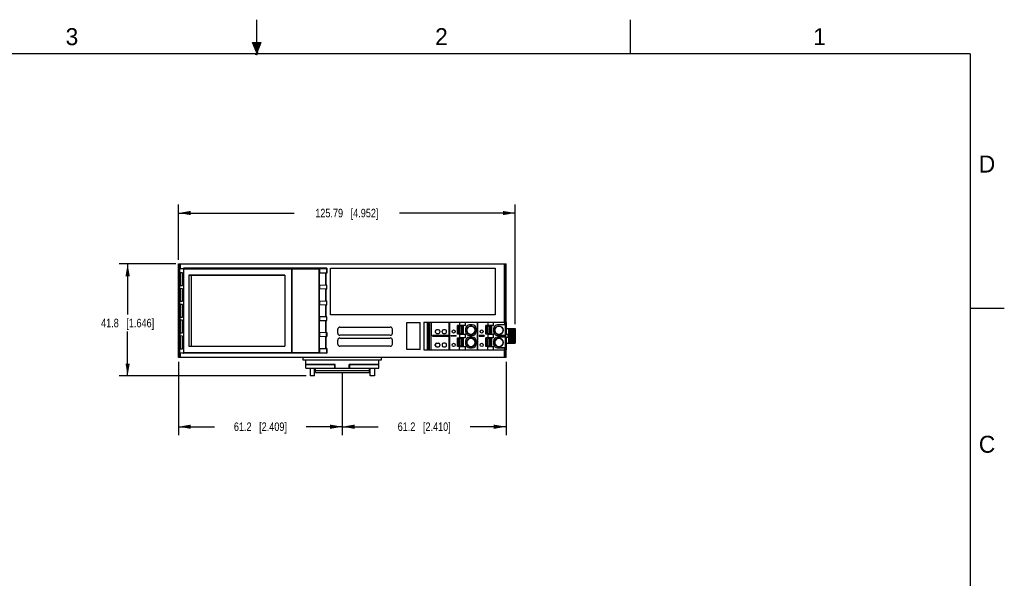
# Model space of a CAD drawing. Header units: inches. Extents: x 0 to 22, y 0 to 17.
# Tile 12 of 12: x 7.5 to 22, y 8.8 to 17. Entities that reach past the tile are written whole.
import ezdxf

# ---------------------------------------------------------------- set-up
doc = ezdxf.new("R2010")
doc.units = ezdxf.units.IN
doc.header["$LTSCALE"] = 1.21
doc.header["$MEASUREMENT"] = 0
doc.layers.get('0').update_dxf_attribs({"linetype": 'CONTINUOUS'})
doc.layers.add('DIMENSIONS', color=7, linetype='CONTINUOUS')
doc.styles.get("Standard").update_dxf_attribs({"font": 'txt', "width": 0.8})
doc.styles.add('TEXTSTYLE_2', font='txt')
doc.dimstyles.new('DIMSTYLE_1', dxfattribs={"dimtxt": 0.125, "dimasz": 0.18, "dimexe": 0.125, "dimexo": 0.0625, "dimgap": 0.0625, "dimtad": 0, "dimtih": 1, "dimtoh": 1, "dimdsep": 46, "dimtxsty": 'STANDARD', "dimblk": '_FILLED', "dimblk1": '_FILLED', "dimblk2": '_FILLED', "dimcen": 0.09, "dimadec": 0, "dimazin": 0, "dimtp": 0.02, "dimtm": 0.02, "dimtfac": 1, "dimtofl": 0, "dimtmove": 0, "dimatfit": 3, "dimldrblk": '_FILLED', "dimfxl": 1, "dimtolj": 1, "dimarcsym": 0})

# ---------------------------------------------------------------- blocks, each defined once
blk = doc.blocks.new('_FILLED')
at = {"color": 0, "linetype": 'BYBLOCK'}
blk.add_solid([(0, 0), (-1, 0.174), (-1, -0.174)], dxfattribs=at)
blk = doc.blocks.new('*D7')
at = {"layer": 'DIMENSIONS', "color": 2, "linetype": 'CONTINUOUS'}
for p, q in [((9.809, 13.404), (8.975, 13.404)), ((9.1, 13.404), (9.1, 12.659)), ((9.1, 11.758), (9.1, 12.409)), ((11.725, 11.758), (8.975, 11.758))]:
    blk.add_line(p, q, dxfattribs=at)
at = {"layer": 'DIMENSIONS', "color": 2, "linetype": 'CONTINUOUS', "xscale": 0.18, "yscale": 0.18, "zscale": 0.18}
for p, rotation in [((9.1, 13.404), 90), ((9.1, 11.758), 270)]:
    blk.add_blockref('_FILLED', p, dxfattribs=dict(at, rotation=rotation))
at = {"layer": 'DIMENSIONS', "color": 2, "linetype": 'CONTINUOUS', "insert": (9.1, 12.597), "char_height": 0.125, "width": 1.225, "attachment_point": 2, "line_spacing_factor": 0.9}
blk.add_mtext('41.8{\\Ftxt.shx;\\W1.000000;\\H0.125000; }[1.646]', dxfattribs=at)
blk = doc.blocks.new('*D8')
at = {"layer": 'DIMENSIONS', "color": 2, "linetype": 'CONTINUOUS'}
for p, q in [((9.85, 13.466), (9.85, 14.279)), ((14.802, 12.516), (14.802, 14.279)), ((9.85, 14.154), (11.551, 14.154)), ((14.802, 14.154), (13.101, 14.154))]:
    blk.add_line(p, q, dxfattribs=at)
at = {"layer": 'DIMENSIONS', "color": 2, "linetype": 'CONTINUOUS', "xscale": 0.18, "yscale": 0.18, "zscale": 0.18}
for p, rotation in [((9.85, 14.154), 180), ((14.802, 14.154), 359.9999999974)]:
    blk.add_blockref('_FILLED', p, dxfattribs=dict(at, rotation=rotation))
at = {"layer": 'DIMENSIONS', "color": 2, "linetype": 'CONTINUOUS', "insert": (12.326, 14.216), "char_height": 0.125, "width": 1.425, "attachment_point": 2, "line_spacing_factor": 0.9}
blk.add_mtext('125.79{\\Ftxt.shx;\\W1.000000;\\H0.125000; }[4.952]', dxfattribs=at)
blk = doc.blocks.new('*D9')
at = {"layer": 'DIMENSIONS', "color": 2, "linetype": 'CONTINUOUS'}
for p, q in [((9.85, 11.963), (9.85, 10.883)), ((12.259, 11.743), (12.259, 10.883)), ((9.85, 11.008), (10.379, 11.008)), ((12.259, 11.008), (11.729, 11.008))]:
    blk.add_line(p, q, dxfattribs=at)
at = {"layer": 'DIMENSIONS', "color": 2, "linetype": 'CONTINUOUS', "xscale": 0.18, "yscale": 0.18, "zscale": 0.18, "rotation": 180}
blk.add_blockref('_FILLED', (9.85, 11.008), dxfattribs=at)
at = {"layer": 'DIMENSIONS', "color": 2, "linetype": 'CONTINUOUS', "xscale": 0.18, "yscale": 0.18, "zscale": 0.18}
blk.add_blockref('_FILLED', (12.259, 11.008), dxfattribs=at)
at = {"layer": 'DIMENSIONS', "color": 2, "linetype": 'CONTINUOUS', "insert": (11.054, 11.071), "char_height": 0.125, "width": 1.225, "attachment_point": 2, "line_spacing_factor": 0.9}
blk.add_mtext('61.2{\\Ftxt.shx;\\W1.000000;\\H0.125000; }[2.409]', dxfattribs=at)
blk = doc.blocks.new('*D10')
at = {"layer": 'DIMENSIONS', "color": 2, "linetype": 'CONTINUOUS'}
for p, q in [((14.668, 11.963), (14.668, 10.883)), ((12.259, 11.81), (12.259, 10.883)), ((12.259, 11.008), (12.789, 11.008)), ((14.668, 11.008), (14.139, 11.008))]:
    blk.add_line(p, q, dxfattribs=at)
at = {"layer": 'DIMENSIONS', "color": 2, "linetype": 'CONTINUOUS', "xscale": 0.18, "yscale": 0.18, "zscale": 0.18, "rotation": 179.9999999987}
blk.add_blockref('_FILLED', (12.259, 11.008), dxfattribs=at)
at = {"layer": 'DIMENSIONS', "color": 2, "linetype": 'CONTINUOUS', "xscale": 0.18, "yscale": 0.18, "zscale": 0.18}
blk.add_blockref('_FILLED', (14.668, 11.008), dxfattribs=at)
at = {"layer": 'DIMENSIONS', "color": 2, "linetype": 'CONTINUOUS', "insert": (13.464, 11.071), "char_height": 0.125, "width": 1.225, "attachment_point": 2, "line_spacing_factor": 0.9}
blk.add_mtext('61.2{\\Ftxt.shx;\\W1.000000;\\H0.125000; }[2.410]', dxfattribs=at)

msp = doc.modelspace()

# ---------------------------------------------------------------- hatches: boundary and pattern name
at = {"linetype": 'CONTINUOUS'}
msp.add_hatch(color=2, dxfattribs=at).paths.add_polyline_path([(11, 16.51), (10.938, 16.666), (11.062, 16.666)])

# ---------------------------------------------------------------- linework, layer by layer
at = {"color": 2, "linetype": 'CONTINUOUS'}
for p, q in [((11, 16.485), (11, 17)), ((16.5, 16.5), (16.5, 17)), ((11, 16.51), (10.938, 16.666)), ((10.938, 16.666), (11.062, 16.666)), ((11.062, 16.666), (11, 16.51)), ((11.015, 16.515), (10.985, 16.485)), ((10.985, 16.485), (11, 16.515)), ((11, 16.485), (11.015, 16.515)), ((22, 12.75), (21.5, 12.75))]:
    msp.add_line(p, q, dxfattribs=at)
at = {"color": 7, "linetype": 'CONTINUOUS'}
for p, q in [((9.85, 13.404), (9.85, 12.026)), ((9.85, 13.404), (14.668, 13.404)), ((9.851, 12.026), (9.851, 13.404)), ((9.859, 12.026), (9.859, 13.404)), ((9.869, 13.273), (9.869, 13.336)), ((9.92, 13.33), (9.869, 13.335)), ((9.872, 13.404), (9.872, 13.336)), ((9.92, 13.33), (9.92, 12.099)), ((9.92, 13.33), (11.512, 13.33)), ((9.923, 13.341), (9.923, 13.34)), ((12.03, 13.341), (9.923, 13.341)), ((11.512, 13.33), (11.517, 13.331)), ((11.512, 13.33), (11.512, 12.099)), ((11.517, 13.331), (11.517, 12.098)), ((11.517, 13.331), (11.915, 13.331)), ((11.915, 13.331), (11.924, 13.334)), ((11.915, 13.331), (11.915, 12.098)), ((11.924, 13.334), (12.027, 13.339)), ((11.924, 13.334), (11.924, 13.274)), ((12.03, 13.341), (12.027, 13.339)), ((12.027, 13.339), (12.027, 13.271)), ((12.03, 13.341), (12.03, 13.27)), ((12.087, 12.656), (12.087, 13.341)), ((12.087, 13.341), (14.51, 13.341)), ((14.51, 13.341), (14.51, 12.656)), ((14.646, 12.547), (14.646, 13.404)), ((14.659, 13.404), (14.659, 12.026)), ((14.667, 13.404), (14.667, 12.547)), ((14.668, 12.547), (14.668, 13.404)), ((9.909, 13.272), (9.869, 13.273)), ((9.872, 13.273), (9.872, 13.086)), ((9.881, 13.086), (9.881, 13.273)), ((9.909, 13.272), (9.909, 13.086)), ((10, 13.238), (10, 12.192)), ((10, 13.238), (10.033, 13.235)), ((11.414, 13.238), (10, 13.238)), ((10.033, 13.235), (10.033, 12.195)), ((11.414, 13.235), (10.033, 13.235)), ((11.414, 13.238), (11.414, 12.192)), ((11.918, 13.275), (11.918, 13.088)), ((11.924, 13.274), (11.918, 13.275)), ((11.918, 13.274), (12.016, 13.271)), ((12.027, 13.271), (11.924, 13.274)), ((12.016, 13.271), (12.016, 13.091)), ((12.016, 13.271), (12.018, 13.27)), ((12.018, 13.092), (12.018, 13.27)), ((12.03, 13.27), (12.018, 13.27)), ((12.03, 13.27), (12.027, 13.271)), ((9.869, 13.041), (9.869, 13.086)), ((9.869, 13.086), (9.909, 13.086)), ((9.909, 13.04), (9.869, 13.041)), ((9.872, 13.041), (9.872, 12.854)), ((9.881, 12.854), (9.881, 13.04)), ((9.909, 13.04), (9.909, 12.854)), ((12.016, 13.091), (11.918, 13.089)), ((11.918, 13.088), (11.924, 13.089)), ((12.027, 13.091), (11.924, 13.089)), ((11.924, 13.089), (11.924, 13.037)), ((12.018, 13.092), (12.016, 13.091)), ((12.03, 13.092), (12.018, 13.092)), ((12.027, 13.091), (12.03, 13.092)), ((12.027, 13.091), (12.027, 13.035)), ((12.03, 13.034), (12.03, 13.092)), ((11.918, 13.038), (11.918, 12.856)), ((11.924, 13.037), (11.918, 13.038)), ((12.016, 13.035), (11.918, 13.037)), ((12.027, 13.035), (11.924, 13.037)), ((12.016, 13.035), (12.016, 12.859)), ((12.016, 13.035), (12.018, 13.034)), ((12.018, 12.86), (12.018, 13.034)), ((12.03, 13.034), (12.018, 13.034)), ((12.03, 13.034), (12.027, 13.035)), ((9.869, 12.808), (9.869, 12.854)), ((9.869, 12.854), (9.909, 12.854)), ((9.909, 12.808), (9.869, 12.808)), ((9.872, 12.808), (9.872, 12.621)), ((9.881, 12.621), (9.881, 12.808)), ((9.909, 12.808), (9.909, 12.622)), ((11.918, 12.857), (12.016, 12.859)), ((11.918, 12.856), (11.924, 12.857)), ((11.918, 12.806), (11.918, 12.623)), ((11.924, 12.805), (11.918, 12.806)), ((11.918, 12.805), (12.016, 12.803)), ((11.924, 12.857), (12.027, 12.859)), ((11.924, 12.857), (11.924, 12.805)), ((11.924, 12.805), (12.027, 12.803)), ((12.018, 12.86), (12.016, 12.859)), ((12.016, 12.803), (12.016, 12.627)), ((12.016, 12.803), (12.018, 12.802)), ((12.018, 12.86), (12.03, 12.86)), ((12.018, 12.628), (12.018, 12.802)), ((12.018, 12.802), (12.03, 12.802)), ((12.027, 12.859), (12.03, 12.86)), ((12.027, 12.859), (12.027, 12.803)), ((12.03, 12.802), (12.027, 12.803)), ((12.03, 12.802), (12.03, 12.86)), ((9.869, 12.621), (9.909, 12.622)), ((9.869, 12.621), (9.869, 12.576)), ((12.016, 12.627), (11.918, 12.625)), ((11.918, 12.623), (11.924, 12.624)), ((12.027, 12.627), (11.924, 12.624)), ((11.924, 12.624), (11.924, 12.573)), ((12.018, 12.628), (12.016, 12.627)), ((12.03, 12.628), (12.018, 12.628)), ((12.027, 12.627), (12.03, 12.628)), ((12.027, 12.627), (12.027, 12.57)), ((12.03, 12.57), (12.03, 12.628)), ((14.51, 12.656), (12.087, 12.656)), ((9.909, 12.575), (9.869, 12.576)), ((9.872, 12.576), (9.872, 12.389)), ((9.881, 12.389), (9.881, 12.576)), ((9.909, 12.575), (9.909, 12.39)), ((11.918, 12.574), (11.918, 12.391)), ((11.924, 12.573), (11.918, 12.574)), ((11.918, 12.573), (12.016, 12.57)), ((11.924, 12.573), (12.027, 12.57)), ((12.016, 12.57), (12.016, 12.395)), ((12.016, 12.57), (12.018, 12.57)), ((12.018, 12.395), (12.018, 12.57)), ((12.018, 12.57), (12.03, 12.57)), ((12.03, 12.57), (12.027, 12.57)), ((12.224, 12.476), (12.964, 12.476)), ((13.206, 12.544), (13.407, 12.544)), ((13.206, 12.146), (13.206, 12.544)), ((13.407, 12.146), (13.407, 12.544)), ((13.458, 12.547), (14.669, 12.547)), ((13.458, 12.547), (13.458, 12.142)), ((13.509, 12.547), (13.508, 12.142)), ((13.512, 12.547), (13.511, 12.142)), ((13.535, 12.547), (13.531, 12.142)), ((13.534, 12.142), (13.537, 12.547)), ((13.54, 12.547), (13.537, 12.142)), ((13.538, 12.142), (13.542, 12.547)), ((13.567, 12.547), (13.563, 12.142)), ((13.828, 12.547), (13.828, 12.351)), ((13.838, 12.547), (13.838, 12.142)), ((13.985, 12.498), (13.956, 12.498)), ((13.956, 12.372), (13.956, 12.498)), ((13.96, 12.495), (14.039, 12.495)), ((13.96, 12.495), (13.96, 12.494)), ((13.96, 12.495), (13.96, 12.376)), ((13.98, 12.494), (13.96, 12.494)), ((13.96, 12.494), (13.96, 12.376)), ((13.98, 12.494), (13.988, 12.495)), ((13.98, 12.376), (13.98, 12.494)), ((13.985, 12.547), (13.985, 12.498)), ((14.072, 12.499), (13.985, 12.498)), ((14.011, 12.495), (13.988, 12.495)), ((13.988, 12.376), (13.988, 12.495)), ((14.011, 12.495), (14.019, 12.494)), ((14.011, 12.376), (14.011, 12.495)), ((14.039, 12.494), (14.019, 12.494)), ((14.019, 12.376), (14.019, 12.494)), ((14.039, 12.494), (14.039, 12.495)), ((14.039, 12.495), (14.039, 12.376)), ((14.039, 12.376), (14.039, 12.494)), ((14.072, 12.499), (14.072, 12.547)), ((14.131, 12.508), (14.171, 12.508)), ((14.131, 12.508), (14.132, 12.507)), ((14.17, 12.507), (14.132, 12.507)), ((14.17, 12.507), (14.171, 12.508)), ((14.246, 12.142), (14.246, 12.547)), ((14.249, 12.547), (14.249, 12.142)), ((14.398, 12.498), (14.37, 12.498)), ((14.37, 12.372), (14.37, 12.498)), ((14.373, 12.495), (14.453, 12.495)), ((14.373, 12.495), (14.373, 12.494)), ((14.373, 12.495), (14.373, 12.376)), ((14.393, 12.494), (14.373, 12.494)), ((14.373, 12.494), (14.373, 12.376)), ((14.393, 12.494), (14.402, 12.495)), ((14.393, 12.376), (14.393, 12.494)), ((14.398, 12.547), (14.398, 12.498)), ((14.485, 12.499), (14.398, 12.498)), ((14.424, 12.495), (14.402, 12.495)), ((14.402, 12.376), (14.402, 12.495)), ((14.424, 12.495), (14.433, 12.494)), ((14.424, 12.376), (14.424, 12.495)), ((14.452, 12.494), (14.433, 12.494)), ((14.433, 12.376), (14.433, 12.494)), ((14.452, 12.494), (14.453, 12.495)), ((14.452, 12.376), (14.452, 12.494)), ((14.453, 12.495), (14.453, 12.376)), ((14.485, 12.499), (14.485, 12.547)), ((14.646, 12.508), (14.545, 12.508)), ((14.545, 12.508), (14.546, 12.507)), ((14.656, 12.507), (14.546, 12.507)), ((14.646, 12.547), (14.646, 12.508)), ((14.656, 12.507), (14.656, 12.352)), ((14.663, 12.142), (14.663, 12.547)), ((14.669, 12.547), (14.669, 12.369)), ((9.869, 12.389), (9.909, 12.39)), ((9.869, 12.389), (9.869, 12.344)), ((9.909, 12.343), (9.869, 12.344)), ((9.872, 12.344), (9.872, 12.157)), ((9.881, 12.157), (9.881, 12.344)), ((9.909, 12.343), (9.909, 12.157)), ((12.016, 12.395), (11.918, 12.392)), ((11.918, 12.391), (11.924, 12.392)), ((11.918, 12.342), (11.918, 12.155)), ((11.924, 12.341), (11.918, 12.342)), ((11.918, 12.34), (12.016, 12.338)), ((12.027, 12.395), (11.924, 12.392)), ((11.924, 12.392), (11.924, 12.341)), ((11.924, 12.341), (12.027, 12.338)), ((12.018, 12.395), (12.016, 12.395)), ((12.016, 12.338), (12.018, 12.337)), ((12.016, 12.338), (12.016, 12.158)), ((12.018, 12.395), (12.03, 12.395)), ((12.018, 12.159), (12.018, 12.337)), ((12.018, 12.337), (12.03, 12.337)), ((12.027, 12.338), (12.027, 12.395)), ((12.027, 12.395), (12.03, 12.395)), ((12.03, 12.337), (12.027, 12.338)), ((12.03, 12.395), (12.03, 12.337)), ((12.192, 12.385), (12.192, 12.444)), ((12.964, 12.354), (12.224, 12.354)), ((12.995, 12.444), (12.995, 12.385)), ((13.828, 12.351), (13.586, 12.351)), ((13.586, 12.351), (13.586, 12.339)), ((13.586, 12.339), (13.828, 12.339)), ((13.627, 12.414), (13.627, 12.402)), ((13.675, 12.433), (13.647, 12.433)), ((13.647, 12.382), (13.675, 12.382)), ((13.694, 12.414), (13.694, 12.402)), ((13.726, 12.402), (13.726, 12.414)), ((13.773, 12.433), (13.746, 12.433)), ((13.746, 12.382), (13.773, 12.382)), ((13.793, 12.402), (13.793, 12.414)), ((13.827, 12.351), (13.827, 12.339)), ((13.828, 12.339), (13.828, 12.142)), ((13.863, 12.351), (13.935, 12.351)), ((13.863, 12.339), (13.863, 12.351)), ((13.935, 12.339), (13.863, 12.339)), ((13.935, 12.339), (13.935, 12.351)), ((13.985, 12.372), (13.956, 12.372)), ((13.956, 12.317), (13.985, 12.317)), ((13.956, 12.191), (13.956, 12.317)), ((14.039, 12.376), (13.96, 12.376)), ((13.96, 12.376), (13.98, 12.376)), ((13.96, 12.376), (13.96, 12.376)), ((13.988, 12.376), (13.98, 12.376)), ((13.985, 12.372), (14.072, 12.372)), ((13.985, 12.372), (13.985, 12.317)), ((14.072, 12.317), (13.985, 12.317)), ((13.988, 12.376), (14.011, 12.376)), ((14.019, 12.376), (14.011, 12.376)), ((14.019, 12.376), (14.039, 12.376)), ((14.039, 12.376), (14.039, 12.376)), ((14.073, 12.448), (14.072, 12.449)), ((14.072, 12.449), (14.072, 12.41)), ((14.072, 12.41), (14.073, 12.411)), ((14.072, 12.317), (14.072, 12.372)), ((14.073, 12.448), (14.073, 12.411)), ((14.09, 12.425), (14.09, 12.434)), ((14.132, 12.352), (14.131, 12.351)), ((14.131, 12.351), (14.171, 12.351)), ((14.131, 12.327), (14.171, 12.327)), ((14.131, 12.327), (14.132, 12.326)), ((14.132, 12.352), (14.17, 12.352)), ((14.17, 12.326), (14.132, 12.326)), ((14.171, 12.351), (14.17, 12.352)), ((14.17, 12.326), (14.171, 12.327)), ((14.212, 12.434), (14.212, 12.425)), ((14.23, 12.449), (14.229, 12.448)), ((14.229, 12.411), (14.229, 12.448)), ((14.229, 12.411), (14.23, 12.41)), ((14.23, 12.41), (14.23, 12.449)), ((14.348, 12.351), (14.271, 12.351)), ((14.271, 12.351), (14.271, 12.339)), ((14.271, 12.339), (14.348, 12.339)), ((14.348, 12.351), (14.348, 12.339)), ((14.398, 12.372), (14.37, 12.372)), ((14.398, 12.317), (14.37, 12.317)), ((14.37, 12.191), (14.37, 12.317)), ((14.453, 12.376), (14.373, 12.376)), ((14.373, 12.376), (14.393, 12.376)), ((14.373, 12.376), (14.373, 12.376)), ((14.402, 12.376), (14.393, 12.376)), ((14.398, 12.372), (14.485, 12.372)), ((14.398, 12.372), (14.398, 12.317)), ((14.485, 12.317), (14.398, 12.317)), ((14.402, 12.376), (14.424, 12.376)), ((14.433, 12.376), (14.424, 12.376)), ((14.433, 12.376), (14.452, 12.376)), ((14.453, 12.376), (14.452, 12.376)), ((14.485, 12.317), (14.485, 12.372)), ((14.487, 12.448), (14.486, 12.449)), ((14.486, 12.449), (14.486, 12.41)), ((14.486, 12.41), (14.487, 12.411)), ((14.487, 12.448), (14.487, 12.411)), ((14.504, 12.425), (14.504, 12.434)), ((14.546, 12.352), (14.545, 12.351)), ((14.545, 12.351), (14.646, 12.351)), ((14.646, 12.327), (14.545, 12.327)), ((14.545, 12.327), (14.546, 12.326)), ((14.656, 12.352), (14.546, 12.352)), ((14.656, 12.326), (14.546, 12.326)), ((14.625, 12.434), (14.625, 12.425)), ((14.646, 12.351), (14.646, 12.327)), ((14.656, 12.326), (14.656, 12.171)), ((14.663, 12.369), (14.698, 12.369)), ((14.663, 12.32), (14.663, 12.369)), ((14.698, 12.32), (14.663, 12.32)), ((14.669, 12.453), (14.802, 12.453)), ((14.669, 12.32), (14.669, 12.142)), ((14.698, 12.32), (14.698, 12.369)), ((14.703, 12.453), (14.703, 12.236)), ((14.724, 12.453), (14.724, 12.236)), ((14.741, 12.236), (14.741, 12.453)), ((14.754, 12.453), (14.754, 12.236)), ((14.78, 12.236), (14.78, 12.453)), ((14.788, 12.453), (14.788, 12.236)), ((14.801, 12.453), (14.801, 12.236)), ((14.802, 12.236), (14.802, 12.453)), ((10, 12.192), (10.033, 12.195)), ((10, 12.192), (11.414, 12.192)), ((10.033, 12.195), (11.414, 12.195)), ((12.192, 12.224), (12.192, 12.283)), ((12.224, 12.314), (12.964, 12.314)), ((12.964, 12.192), (12.224, 12.192)), ((12.995, 12.283), (12.995, 12.224)), ((13.627, 12.205), (13.627, 12.217)), ((13.647, 12.236), (13.675, 12.236)), ((13.647, 12.185), (13.675, 12.185)), ((13.694, 12.217), (13.694, 12.205)), ((13.726, 12.217), (13.726, 12.205)), ((13.773, 12.236), (13.746, 12.236)), ((13.746, 12.185), (13.773, 12.185)), ((13.793, 12.205), (13.793, 12.217)), ((13.985, 12.191), (13.956, 12.191)), ((13.96, 12.314), (14.039, 12.314)), ((13.96, 12.314), (13.96, 12.313)), ((13.96, 12.314), (13.96, 12.195)), ((13.98, 12.313), (13.96, 12.313)), ((13.96, 12.313), (13.96, 12.195)), ((14.039, 12.195), (13.96, 12.195)), ((13.96, 12.195), (13.98, 12.195)), ((13.96, 12.195), (13.96, 12.195)), ((13.98, 12.313), (13.988, 12.314)), ((13.98, 12.195), (13.98, 12.313)), ((13.988, 12.195), (13.98, 12.195)), ((13.985, 12.191), (14.072, 12.191)), ((13.985, 12.142), (13.985, 12.191)), ((14.011, 12.314), (13.988, 12.314)), ((13.988, 12.195), (13.988, 12.314)), ((13.988, 12.195), (14.011, 12.195)), ((14.011, 12.314), (14.019, 12.313)), ((14.011, 12.195), (14.011, 12.314)), ((14.019, 12.195), (14.011, 12.195)), ((14.039, 12.313), (14.019, 12.313)), ((14.019, 12.195), (14.019, 12.313)), ((14.019, 12.195), (14.039, 12.195)), ((14.039, 12.313), (14.039, 12.314)), ((14.039, 12.314), (14.039, 12.195)), ((14.039, 12.195), (14.039, 12.313)), ((14.039, 12.195), (14.039, 12.195)), ((14.073, 12.267), (14.072, 12.268)), ((14.072, 12.268), (14.072, 12.229)), ((14.072, 12.229), (14.073, 12.23)), ((14.072, 12.142), (14.072, 12.191)), ((14.073, 12.267), (14.073, 12.23)), ((14.09, 12.244), (14.09, 12.253)), ((14.132, 12.171), (14.131, 12.17)), ((14.132, 12.171), (14.17, 12.171)), ((14.171, 12.17), (14.17, 12.171)), ((14.212, 12.253), (14.212, 12.244)), ((14.23, 12.268), (14.229, 12.267)), ((14.229, 12.23), (14.229, 12.267)), ((14.229, 12.23), (14.23, 12.229)), ((14.23, 12.229), (14.23, 12.268)), ((14.398, 12.191), (14.37, 12.191)), ((14.373, 12.314), (14.453, 12.314)), ((14.373, 12.314), (14.373, 12.313)), ((14.373, 12.314), (14.373, 12.195)), ((14.393, 12.313), (14.373, 12.313)), ((14.373, 12.313), (14.373, 12.195)), ((14.453, 12.195), (14.373, 12.195)), ((14.373, 12.195), (14.393, 12.195)), ((14.373, 12.195), (14.373, 12.195)), ((14.393, 12.313), (14.402, 12.314)), ((14.393, 12.195), (14.393, 12.313)), ((14.402, 12.195), (14.393, 12.195)), ((14.398, 12.191), (14.485, 12.191)), ((14.398, 12.142), (14.398, 12.191)), ((14.424, 12.314), (14.402, 12.314)), ((14.402, 12.195), (14.402, 12.314)), ((14.402, 12.195), (14.424, 12.195)), ((14.424, 12.314), (14.433, 12.313)), ((14.424, 12.195), (14.424, 12.314)), ((14.433, 12.195), (14.424, 12.195)), ((14.452, 12.313), (14.433, 12.313)), ((14.433, 12.195), (14.433, 12.313)), ((14.433, 12.195), (14.452, 12.195)), ((14.452, 12.313), (14.453, 12.314)), ((14.452, 12.195), (14.452, 12.313)), ((14.453, 12.195), (14.452, 12.195)), ((14.453, 12.314), (14.453, 12.195)), ((14.485, 12.142), (14.485, 12.191)), ((14.487, 12.267), (14.486, 12.268)), ((14.486, 12.268), (14.486, 12.229)), ((14.486, 12.229), (14.487, 12.23)), ((14.487, 12.267), (14.487, 12.23)), ((14.504, 12.244), (14.504, 12.253)), ((14.546, 12.171), (14.545, 12.17)), ((14.656, 12.171), (14.546, 12.171)), ((14.625, 12.253), (14.625, 12.244)), ((14.669, 12.236), (14.802, 12.236)), ((14.668, 12.026), (9.85, 12.026)), ((9.869, 12.093), (9.869, 12.157)), ((9.869, 12.157), (9.909, 12.157)), ((9.869, 12.095), (9.92, 12.099)), ((9.872, 12.093), (9.872, 12.026)), ((9.92, 12.099), (11.512, 12.099)), ((9.923, 12.09), (9.923, 12.089)), ((12.03, 12.089), (9.923, 12.089)), ((11.517, 12.098), (11.512, 12.099)), ((11.915, 12.098), (11.517, 12.098)), ((11.68, 12.026), (11.68, 11.994)), ((11.915, 12.098), (11.924, 12.096)), ((11.918, 12.156), (12.016, 12.158)), ((11.918, 12.155), (11.924, 12.156)), ((12.027, 12.158), (11.924, 12.156)), ((11.924, 12.156), (11.924, 12.096)), ((11.924, 12.096), (12.027, 12.091)), ((12.018, 12.159), (12.016, 12.158)), ((12.03, 12.159), (12.018, 12.159)), ((12.027, 12.158), (12.03, 12.159)), ((12.027, 12.158), (12.027, 12.091)), ((12.03, 12.089), (12.027, 12.091)), ((12.03, 12.159), (12.03, 12.089)), ((12.838, 11.994), (12.838, 12.026)), ((13.407, 12.146), (13.206, 12.146)), ((13.458, 12.142), (14.669, 12.142)), ((14.131, 12.17), (14.171, 12.17)), ((14.545, 12.17), (14.646, 12.17)), ((14.646, 12.17), (14.646, 12.142)), ((14.646, 12.026), (14.646, 12.142)), ((14.667, 12.142), (14.667, 12.026)), ((14.668, 12.026), (14.668, 12.142)), ((11.68, 11.994), (12.838, 11.994)), ((11.723, 11.872), (11.723, 11.994)), ((11.723, 11.994), (12.794, 11.994)), ((11.723, 11.923), (12.156, 11.923)), ((12.151, 11.922), (11.723, 11.922)), ((12.156, 11.923), (12.151, 11.922)), ((12.151, 11.872), (12.151, 11.922)), ((12.156, 11.872), (12.156, 11.923)), ((12.362, 11.923), (12.794, 11.923)), ((12.367, 11.922), (12.362, 11.923)), ((12.362, 11.872), (12.362, 11.923)), ((12.794, 11.922), (12.367, 11.922)), ((12.367, 11.922), (12.367, 11.872)), ((12.794, 11.872), (12.794, 11.994)), ((11.723, 11.872), (12.794, 11.872)), ((11.787, 11.872), (11.787, 11.758)), ((11.849, 11.758), (11.787, 11.758)), ((11.849, 11.758), (11.849, 11.872)), ((11.866, 11.805), (11.866, 11.872)), ((12.652, 11.833), (11.866, 11.833)), ((11.866, 11.805), (12.652, 11.805)), ((12.652, 11.872), (12.652, 11.805)), ((12.669, 11.758), (12.669, 11.872)), ((12.731, 11.758), (12.669, 11.758)), ((12.731, 11.872), (12.731, 11.758))]:
    msp.add_line(p, q, dxfattribs=at)
at = {"color": 7, "linetype": 'CONTINUOUS', "const_width": 0.02}
for points in [[(21.5, 16.5), (0.5, 16.5)], [(21.5, 0.5), (21.5, 16.5)]]:
    msp.add_lwpolyline(points, dxfattribs=at)
at = {"color": 7, "linetype": 'CONTINUOUS'}
for centre, radius in [((14.151, 12.429), 0.0617), ((14.564, 12.429), 0.0617), ((13.897, 12.41), 0.0236), ((14.31, 12.41), 0.0236), ((13.897, 12.213), 0.0236), ((14.151, 12.248), 0.0617), ((14.31, 12.213), 0.0236), ((14.564, 12.248), 0.0617)]:
    msp.add_circle(centre, radius, dxfattribs=at)
for centre, radius, start, end in [((12.224, 12.444), 0.0315, 90, 180), ((12.964, 12.444), 0.0315, 0, 90), ((14.151, 12.429), 0.061, 4.0694, 175.9306), ((14.564, 12.429), 0.061, 4.0694, 175.9306), ((12.224, 12.385), 0.0315, 180, 270), ((12.964, 12.385), 0.0315, 270, 0), ((13.647, 12.414), 0.0197, 90, 180), ((13.647, 12.402), 0.0197, 180, 270), ((13.675, 12.414), 0.0197, 0, 90), ((13.675, 12.402), 0.0197, 270, 360), ((13.746, 12.414), 0.0197, 90, 180), ((13.746, 12.402), 0.0197, 180, 270), ((13.773, 12.414), 0.0197, 0, 90), ((13.773, 12.402), 0.0197, 270, 360), ((14.151, 12.429), 0.061, 184.0694, 355.9306), ((14.564, 12.429), 0.061, 184.0694, 355.9306), ((12.224, 12.283), 0.0315, 90, 180), ((12.224, 12.224), 0.0315, 180, 270), ((12.964, 12.283), 0.0315, 0, 90), ((12.964, 12.224), 0.0315, 270, 0), ((13.647, 12.217), 0.0197, 90, 180), ((13.647, 12.205), 0.0197, 180, 270), ((13.675, 12.217), 0.0197, 0, 90), ((13.675, 12.205), 0.0197, 270, 360), ((13.746, 12.217), 0.0197, 90, 180), ((13.746, 12.205), 0.0197, 180, 270), ((13.773, 12.217), 0.0197, 0, 90), ((13.773, 12.205), 0.0197, 270, 360), ((14.151, 12.248), 0.061, 4.0694, 175.9306), ((14.151, 12.248), 0.061, 184.0694, 355.9306), ((14.564, 12.248), 0.061, 4.0694, 175.9306), ((14.564, 12.248), 0.061, 184.0694, 355.9306)]:
    msp.add_arc(centre, radius, start, end, dxfattribs=at)
for centre, major_axis, ratio, start_param, end_param in [((9.463, 13.34), (0.463, 0), 0.017455, 5.784956, 6.375546), ((14.131, 12.449), (-0.0418, 0.0418), 0.999924, -0.78536, 0.78536), ((14.132, 12.448), (-0.0418, 0.0418), 0.999924, -0.78536, 0.78536), ((14.17, 12.448), (0.0418, 0.0418), 0.999924, -0.78536, 0.78536), ((14.171, 12.449), (0.0418, 0.0418), 0.999924, -0.78536, 0.78536), ((14.545, 12.449), (-0.0418, 0.0418), 0.999924, -0.78536, 0.78536), ((14.546, 12.448), (0.0418, -0.0418), 0.999924, 2.356233, 3.926953), ((13.149, 12.506), (1.51, 0), 0.008727, 0.063457, 0.131567), ((14.131, 12.41), (0.0418, 0.0418), 0.999924, 2.356233, 3.926953), ((14.131, 12.268), (-0.0418, 0.0418), 0.999924, -0.78536, 0.78536), ((14.132, 12.411), (0.0418, 0.0418), 0.999924, 8.639418, 10.210138), ((14.132, 12.267), (-0.0418, 0.0418), 0.999924, -0.78536, 0.78536), ((14.15, 12.429), (0.0599, 0), 0.999825, 3.069228, 3.213957), ((14.17, 12.411), (-0.0418, 0.0418), 0.999924, -3.926953, -2.356233), ((14.17, 12.267), (0.0418, 0.0418), 0.999924, -0.78536, 0.78536), ((14.171, 12.41), (-0.0418, 0.0418), 0.999924, -3.926953, -2.356233), ((14.171, 12.268), (0.0418, 0.0418), 0.999924, -0.78536, 0.78536), ((14.152, 12.429), (0.0599, 0), 0.999825, 6.210821, 6.35555), ((14.545, 12.41), (0.0418, 0.0418), 0.999924, 2.356233, 3.926953), ((14.545, 12.268), (-0.0418, 0.0418), 0.999924, -0.78536, 0.78536), ((14.546, 12.411), (0.0418, 0.0418), 0.999924, 8.639418, 10.210138), ((14.546, 12.267), (0.0418, -0.0418), 0.999924, 2.356233, 3.926953), ((14.563, 12.429), (0.0599, 0), 0.999825, 9.352413, 9.497142), ((14.566, 12.429), (0.0599, 0), 0.999825, -0.072364, 0.072364), ((13.149, 12.352), (1.51, 0), 0.008727, -0.131567, -0.063457), ((13.149, 12.325), (1.51, 0), 0.008727, 0.063457, 0.131567), ((14.131, 12.229), (0.0418, 0.0418), 0.999924, 2.356233, 3.926953), ((14.132, 12.23), (0.0418, 0.0418), 0.999924, 2.356233, 3.926953), ((14.15, 12.248), (0.0599, 0), 0.999825, 3.069228, 3.213957), ((14.17, 12.23), (-0.0418, 0.0418), 0.999924, -3.926953, -2.356233), ((14.171, 12.229), (-0.0418, 0.0418), 0.999924, -3.926953, -2.356233), ((14.152, 12.248), (0.0599, 0), 0.999825, 6.210821, 6.35555), ((14.545, 12.229), (0.0418, 0.0418), 0.999924, 2.356233, 3.926953), ((14.546, 12.23), (0.0418, 0.0418), 0.999924, 2.356233, 3.926953), ((14.563, 12.248), (0.0599, 0), 0.999825, 3.069228, 3.213957), ((14.566, 12.248), (0.0599, 0), 0.999825, 6.210821, 6.35555), ((13.149, 12.171), (1.51, 0), 0.008727, -0.131567, -0.063457), ((9.463, 12.09), (0.463, 0), 0.017455, -0.092361, 0.49823)]:
    msp.add_ellipse(centre, major_axis=major_axis, ratio=ratio, start_param=start_param, end_param=end_param, dxfattribs=at)

# ---------------------------------------------------------------- texts
at = {"color": 2, "linetype": 'CONTINUOUS', "char_height": 0.25, "width": 0.25, "attachment_point": 1, "line_spacing_factor": 0.9, "style": 'TEXTSTYLE_2'}
for s, insert in [('3', (8.188, 16.875)), ('2', (13.625, 16.875)), ('1', (19.188, 16.875)), ('D', (21.625, 15)), ('C', (21.625, 10.875))]:
    msp.add_mtext(s, dxfattribs=dict(at, insert=insert))

# ---------------------------------------------------------------- dimensions: what is measured, and where the dimension line sits
at = {"layer": 'DIMENSIONS', "color": 2, "linetype": 'CONTINUOUS'}
for base, p1, p2, picture, middle in [((14.802, 14.154), (9.85, 13.404), (14.802, 12.453), '*D8', (12.326, 14.154)), ((12.259, 11.008), (9.85, 12.026), (12.259, 11.805), '*D9', (11.054, 11.008))]:
    dim = msp.add_linear_dim(base=base, p1=p1, p2=p2, dimstyle='DIMSTYLE_1', dxfattribs=at)
    dim.commit()
    dim.dimension.update_dxf_attribs({"geometry": picture, "text_midpoint": middle, "dimtype": 160})
for base, p1, p2, angle, picture, middle in [((9.1, 11.758), (9.872, 13.404), (11.787, 11.758), 270, '*D7', (9.1, 12.534)), ((12.259, 11.008), (14.668, 12.026), (12.259, 11.872), 180, '*D10', (13.464, 11.008))]:
    dim = msp.add_linear_dim(base=base, p1=p1, p2=p2, angle=angle, dimstyle='DIMSTYLE_1', dxfattribs=at)
    dim.commit()
    dim.dimension.update_dxf_attribs({"geometry": picture, "text_midpoint": middle, "dimtype": 160})

doc.saveas('drawing.dxf')
